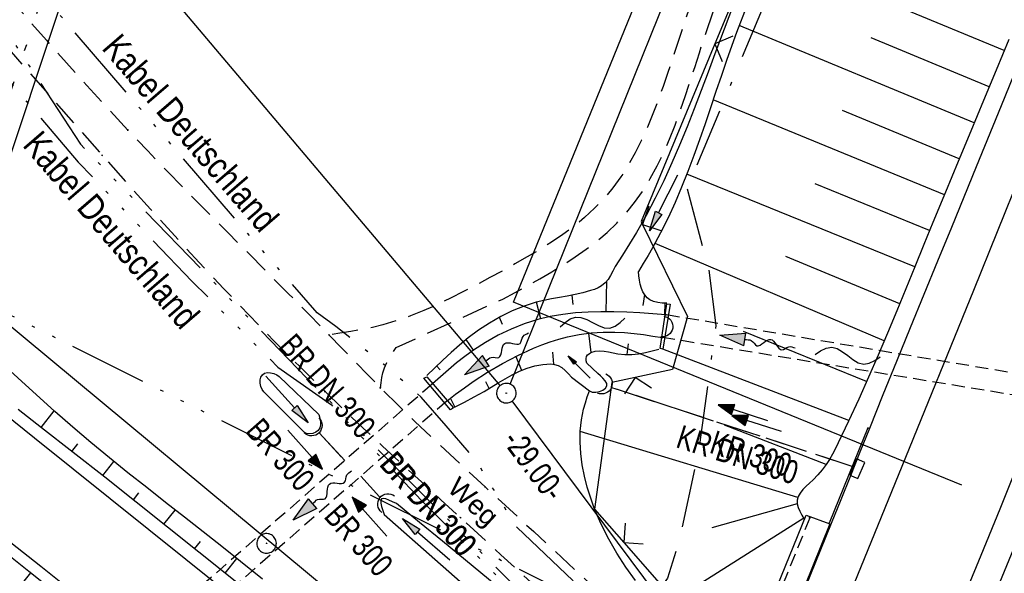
# Model space of a CAD drawing. Extents: x 510409 to 510963, y 461447 to 462240.
# Tile 16 of 25: x 510683 to 510758, y 461951 to 461993. Entities that reach past the tile are written whole.
import ezdxf
from ezdxf.enums import TextEntityAlignment as Align

# ---------------------------------------------------------------- set-up
doc = ezdxf.new("R2010")
doc.units = 0
doc.header["$LTSCALE"] = 10
doc.header["$MEASUREMENT"] = 0
for name, pattern in [('ACAD_ISO14W100', [25.5, 12, -3, 0.5, -3, 0.5, -3, 0.5, -3]), ('ACAD_ISO16W100', [73, 15, -6.5, 15, -6.5, 15, -7, 1, -7]), ('ACHSE', [5.5, 4, -0.5, 0.5, -0.5]), ('AUSGEZOGEN', [0]), ('LT00', [0]), ('LT08', [0.42, 0.2, -0.1, 0.02, -0.1]), ('LT11', [0.3, 0.2, -0.1]), ('LT12', [0.4, 0.3, -0.1]), ('LT17', [0.15, 0.1, -0.05]), ('STRICHLINIE2', [0.375, 0.25, -0.125])]:
    doc.linetypes.add(name, pattern=pattern)
doc.layers.get('0').update_dxf_attribs({"linetype": 'LT00'})
for name, color, linetype in [('--EK_FBR', 1, 'LT00'), ('--EK_Halt-Pfeil', 4, 'LT00'), ('--EK_Haltung', 7, 'STRICHLINIE2'), ('--EK_Haltung-Text', 140, 'LT00'), ('--EL_DFK_AB_L', 21, 'LT00'), ('--EL_DFK_AB_P', 7, 'LT00'), ('--EL_Halt-Pfeil', 4, 'LT00'), ('--EL_Haltung', 182, 'STRICHLINIE2'), ('--EL_Haltung-Text', 182, 'LT00'), ('--FLIEßRICHTPFEIL', 180, 'Continuous'), ('--WASSER_NUTZUNG', 180, 'Continuous'), ('-AX-093', 35, 'ACHSE'), ('-GRA-20W', 20, 'LT00'), ('ABSTAND', 8, 'LT00'), ('BAB-KABEL', 220, 'ACAD_ISO16W100'), ('DFK_AB_L', 21, 'LT00'), ('DFK_AB_P', 7, 'LT00'), ('DFK_KATASTER', 250, 'LT00'), ('DL', 182, 'LT12'), ('DL_PFEIL', 201, 'LT00'), ('DL_TEXT', 182, 'LT00'), ('FELDWEG_TEXT', 1, 'Continuous'), ('GEMEINDEGRENZE', 3, 'LT08'), ('KABEL_DEUTSCHLAND', 210, 'ACAD_ISO14W100'), ('KABEL_DEUTSCHLAND_TEXT', 210, 'LT00'), ('PFEIL', 140, 'AUSGEZOGEN'), ('TELEKOM', 210, 'ACAD_ISO14W100'), ('V107_AFBR_BAB', 250, 'LT00'), ('V107_BOESCH', 250, 'LT00'), ('V107_BOSCHUNG', 250, 'LT00'), ('V107_BR_KAPPE', 30, 'LT00'), ('V107_BR_WID', 30, 'LT17'), ('V107_ERDWEG', 250, 'LT11'), ('V107_FELDWEG', 250, 'LT11'), ('V107_GRABEN', 250, 'LT00'), ('V107_H_BORD', 8, 'LT00'), ('V107_KA_PRUF', 182, 'LT00'), ('V107_LD_MARK', 250, 'LT00'), ('V107_SINKK', 182, 'LT00'), ('V107_UK_DURCH', 182, 'LT00'), ('V107_ZAUN', 40, 'LT00')]:
    doc.layers.add(name, color=color, linetype=linetype)
doc.styles.add('Beschrift', font='ARIAL.TTF')
doc.styles.add('Haltungsbeschriftung', font='ARIAL.TTF', dxfattribs={"width": 0.75})
doc.styles.get("Standard").update_dxf_attribs({"font": 'ARIAL.TTF'})
doc.styles.add('Versorgungsltg', font='ARIAL.TTF', dxfattribs={"width": 0.8, "height": 2})

# ---------------------------------------------------------------- blocks, each defined once
blk = doc.blocks.new('SYMB0003')
at = {"color": 0, "linetype": 'ByBlock'}
for p, q in [((-0.015712, 0), (0.010166, 0.012015)), ((0, -0.021257), (-0.015712, 0)), ((0.010166, 0.012015), (0, -0.021257))]:
    blk.add_line(p, q, dxfattribs=at)
for points in [[(-0.031395, 0.499013), (-0.093691, 0.491144), (-0.154509, 0.475528), (-0.21289, 0.452414), (-0.267913, 0.422164), (-0.318712, 0.385257), (-0.364484, 0.342274), (-0.404509, 0.293893), (-0.438154, 0.240877), (-0.464888, 0.184062), (-0.484292, 0.124345), (-0.496058, 0.062667), (-0.5, 0)], [(-0.5, 0), (-0.496058, -0.062667), (-0.484292, -0.124345), (-0.464888, -0.184062), (-0.438154, -0.240877), (-0.404509, -0.293893), (-0.364485, -0.342274), (-0.318712, -0.385257), (-0.267914, -0.422164), (-0.21289, -0.452414), (-0.154509, -0.475529), (-0.093691, -0.491144), (-0.031395, -0.499014), (0.031395, -0.499014)], [(0.5, 0), (0.496057, 0.062667), (0.484292, 0.124345), (0.464888, 0.184062), (0.438153, 0.240877), (0.404509, 0.293893), (0.364484, 0.342274), (0.318712, 0.385257), (0.267913, 0.422164), (0.21289, 0.452414), (0.154509, 0.475528), (0.093691, 0.491144), (0.031395, 0.499013), (-0.031395, 0.499013)], [(0.031395, -0.499014), (0.093691, -0.491144), (0.154509, -0.475529), (0.21289, -0.452414), (0.267914, -0.422164), (0.318712, -0.385257), (0.364485, -0.342274), (0.404509, -0.293893), (0.438154, -0.240877), (0.464889, -0.184062), (0.484292, -0.124345), (0.496058, -0.062667), (0.5, 0)]]:
    blk.add_lwpolyline(points, dxfattribs=at)
blk = doc.blocks.new('Pfreil3')
at = {"layer": 'PFEIL'}
blk.add_hatch(color=256, dxfattribs=at).paths.add_polyline_path([(-1.549, 0.273), (-1.549, -0.273), (0, 0)])
for p, q in [((-1.549, 0), (-4.831, 0)), ((-1.549, -0.273), (-1.549, 0.273)), ((-1.549, 0.273), (0, 0)), ((0, 0), (-1.549, -0.273))]:
    blk.add_line(p, q, dxfattribs=at)
blk = doc.blocks.new('FLIEßRICHTPFEIL')
at = {"layer": '--FLIEßRICHTPFEIL'}
blk.add_hatch(color=256, dxfattribs=at).paths.add_polyline_path([(-1.95, 0.4875), (-1.95, -0.4875), (0, 0)])
for p, q in [((-1.95, 0.4875), (-1.95, -0.4875)), ((-1.95, 0.4875), (0, 0)), ((0, 0), (-1.95, -0.4875))]:
    blk.add_line(p, q, dxfattribs=at)
at = {"layer": '--FLIEßRICHTPFEIL', "start_tangent": (-1, 0), "end_tangent": (-1, 0)}
blk.add_spline([(-1.95, 0), (-2.4375, 0), (-2.925, 0.325), (-3.4125, 0), (-3.9, -0.325), (-4.3875, 0), (-4.875, 0.325), (-5.3625, 0), (-5.85, 0)], degree=3, dxfattribs=at)
blk = doc.blocks.new('SYMB0011')
at = {"color": 0, "linetype": 'ByBlock'}
for p, q in [((0.5, 0), (-0.5, 0)), ((0, 0.5), (0, -0.5))]:
    blk.add_line(p, q, dxfattribs=at)
blk = doc.blocks.new('SYMB0024')
at = {"color": 0, "linetype": 'ByBlock'}
for p, q in [((-0.5, 0.5), (0, 0)), ((0, 0), (0.5, 0.5))]:
    blk.add_line(p, q, dxfattribs=at)
blk = doc.blocks.new('SYMB7251')
at = {"color": 0, "linetype": 'ByBlock'}
for points in [[(-0.25, 0), (-0.208333, 0.028889), (-0.166667, 0.051111), (-0.125, 0.06), (-0.083333, 0.051111), (-0.041667, 0.028889), (0, 0)], [(0, 0), (0.041667, -0.028889), (0.083333, -0.051111), (0.125, -0.06), (0.166667, -0.051111), (0.208333, -0.028889), (0.25, 0)]]:
    blk.add_lwpolyline(points, dxfattribs=at)
blk = doc.blocks.new('SYMB1107')
at = {"color": 0, "linetype": 'ByBlock'}
for points in [[(-0.2, 0), (-0.196157, 0.039018), (-0.184776, 0.076537), (-0.166294, 0.111114), (-0.141421, 0.141421), (-0.111114, 0.166294), (-0.076537, 0.184776), (-0.039018, 0.196157), (0, 0.2)], [(0, 0.2), (0.039018, 0.196157), (0.076537, 0.184776), (0.111114, 0.166294), (0.141421, 0.141421), (0.166294, 0.111114), (0.184776, 0.076537), (0.196157, 0.039018), (0.2, 0)]]:
    blk.add_lwpolyline(points, dxfattribs=at)
blk = doc.blocks.new('SYMB0652')
at = {"color": 0, "linetype": 'ByBlock'}
blk.add_lwpolyline([(-0.15, -0.075), (0.15, -0.075), (0.15, 0.075), (-0.15, 0.075), (-0.15, -0.075)], dxfattribs=at)
blk = doc.blocks.new('SYMB0070')
at = {"color": 0, "linetype": 'ByBlock'}
for p, q in [((-0.5, 0), (0.2, 0)), ((0.5, 0), (0.2, 0.1)), ((0.2, 0.1), (0.2, 0)), ((0.468, 0), (0.21, 0.086)), ((0.21, 0.086), (0.21, -0.086)), ((0.21, -0.086), (0.468, 0)), ((0.22, -0.072), (0.437, 0)), ((0.23, -0.058), (0.405, 0)), ((0.24, -0.045), (0.374, 0)), ((0.342, 0), (0.25, 0.031)), ((0.25, 0.031), (0.25, -0.031)), ((0.25, -0.031), (0.342, 0)), ((0.26, -0.017), (0.31, 0)), ((0.27, -0.003), (0.279, 0))]:
    blk.add_line(p, q, dxfattribs=at)
for points in [[(0.2, 0), (0.2, -0.1), (0.5, 0)], [(0.437, 0), (0.22, 0.072), (0.22, -0.072)], [(0.405, 0), (0.23, 0.058), (0.23, -0.058)], [(0.374, 0), (0.24, 0.045), (0.24, -0.045)], [(0.31, 0), (0.26, 0.017), (0.26, -0.017)], [(0.279, 0), (0.27, 0.003), (0.27, -0.003)]]:
    blk.add_lwpolyline(points, dxfattribs=at)

msp = doc.modelspace()

# ---------------------------------------------------------------- linework, layer by layer
at = {"layer": '--EK_FBR'}
for points in [[(510730.523, 461924.154), (510715.177, 461936.196), (510698.655, 461949.479), (510684.111, 461961.155), (510667.975, 461974.164), (510651.64, 461986.351), (510648.227, 461988.878), (510641.277, 461993.834), (510627.993, 462003.038), (510608.065, 462016.121), (510604.766, 462018.157)], [(510760.054, 461991.283), (510758.161, 461986.616), (510756.262, 461981.952), (510754.356, 461977.291), (510753.304, 461974.727), (510752.251, 461972.163), (510751.2, 461969.599), (510750.152, 461967.033), (510749.109, 461964.465), (510748.074, 461961.894), (510747.346, 461960.071), (510746.618, 461958.247), (510745.889, 461956.424), (510745.154, 461954.603), (510740.283, 461942.611)], [(510759.506, 461959.272), (510758.059, 461955.716), (510756.606, 461952.162), (510752.351, 461941.791), (510749.684, 461935.374), (510742.846, 461918.766), (510736.919, 461904.341)], [(510682.304, 461953.141), (510684.606, 461951.326), (510686.904, 461949.506)]]:
    msp.add_lwpolyline(points, dxfattribs=at)
at = {"layer": '--EK_Haltung'}
for p, q in [((510746.829, 461958.961), (510728.352, 461965.011)), ((510705.913, 461961.563), (510707.878, 461959.432)), ((510710.54, 461956.647), (510709.118, 461958.244))]:
    msp.add_line(p, q, dxfattribs=at)
at = {"layer": '--EL_DFK_AB_L'}
for p, q in [((510720.541, 461965.295), (510755.3, 462051.514)), ((510737.152, 461941.951), (510720.709, 461963.998))]:
    msp.add_line(p, q, dxfattribs=at)
at = {"layer": '--EL_Haltung'}
for p, q in [((510746.829, 461958.961), (510728.352, 461965.011)), ((510705.913, 461961.563), (510707.878, 461959.432)), ((510710.54, 461956.647), (510709.118, 461958.244))]:
    msp.add_line(p, q, dxfattribs=at)
at = {"layer": '-AX-093', "ltscale": 0.2}
msp.add_lwpolyline([(510846.813, 462177.025), (510838.94, 462156.029), (510829.988, 462132.382), (510820.96, 462108.763), (510811.858, 462085.172), (510802.681, 462061.611), (510793.43, 462038.078), (510784.104, 462014.575), (510774.704, 461991.102), (510765.23, 461967.658), (510755.682, 461944.245), (510746.059, 461920.862), (510736.363, 461897.509), (510726.593, 461874.188), (510716.749, 461850.897), (510706.831, 461827.637), (510696.84, 461804.41), (510686.776, 461781.213)], dxfattribs=at)
at = {"layer": '-GRA-20W', "flags": 128}
msp.add_lwpolyline([(510755.168, 461957.55), (510720.798, 461971.569), (510733.678, 462003.146), (510702.864, 462015.715)], dxfattribs=at)
at = {"layer": 'BAB-KABEL', "ltscale": 0.03, "flags": 128}
msp.add_lwpolyline([(510815.215, 462190.525), (510811.585, 462179.556), (510799.992, 462145.42), (510792.305, 462123.573), (510788.404, 462113.383), (510775.422, 462080.221), (510767.987, 462063.066), (510763.578, 462052.246), (510748.965, 462015.852), (510734.114, 461980.271), (510735.75, 461974.121), (510736.302, 461969.774), (510735.011, 461960.353), (510733.535, 461953.446), (510732.614, 461950.408), (510729.471, 461946.141), (510717.022, 461929.173), (510709.918, 461919.39), (510706.508, 461914.602), (510702.816, 461908.041), (510700.421, 461898.741), (510695.621, 461884.425), (510690.807, 461869.926), (510686.883, 461857.981), (510685.038, 461853.834), (510680.249, 461842.122), (510675.807, 461831.335), (510671.309, 461820.471), (510665.825, 461807.092), (510656.08, 461788.005), (510650.656, 461774.891), (510648.64, 461770.111), (510642.063, 461754.064), (510636.123, 461740.444), (510627.53, 461719.319), (510619.094, 461699.236), (510611.541, 461681.689), (510608.236, 461670.018), (510604.017, 461655.461), (510601.705, 461651.004), (510594.841, 461637.686), (510586.411, 461620.579), (510581.531, 461610.56), (510577.231, 461600.386), (510569.709, 461582.702), (510561.197, 461562.126), (510551.358, 461540.285), (510542.348, 461520.114), (510535.466, 461505.336)], dxfattribs=at)
at = {"layer": 'DFK_AB_L'}
for p, q in [((510720.541, 461965.295), (510755.3, 462051.514)), ((510737.152, 461941.951), (510720.709, 461963.998))]:
    msp.add_line(p, q, dxfattribs=at)
at = {"layer": 'DFK_KATASTER'}
for p, q in [((510688.404, 462001.348), (510679.077, 461973.311)), ((510719.777, 461965.173), (510689.124, 462001.486)), ((510679.417, 461972.12), (510779.293, 461889.13))]:
    msp.add_line(p, q, dxfattribs=at)
at = {"layer": 'DL'}
for p, q in [((510746.829, 461958.961), (510728.352, 461965.011)), ((510705.913, 461961.563), (510707.878, 461959.432)), ((510710.54, 461956.647), (510709.118, 461958.244))]:
    msp.add_line(p, q, dxfattribs=at)
at = {"layer": 'GEMEINDEGRENZE', "ltscale": 2.5, "flags": 128}
msp.add_lwpolyline([(510945.493, 462085.165), (510892.447, 462077.178), (510863.759, 462074.033), (510849.734, 462074.602), (510849.282, 462073.45), (510818.76, 462072.221), (510751.232, 462073.999), (510714.505, 462075.572), (510708.759, 462062.666), (510699.361, 462039.386), (510687.216, 462002.531), (510677.736, 461974.032), (510652.62, 461972.427), (510599.246, 462005.236)], dxfattribs=at)
at = {"layer": 'KABEL_DEUTSCHLAND', "ltscale": 0.05, "flags": 128}
for points in [[(510676.315, 461995.374), (510687.464, 461982.306), (510696.183, 461973.165), (510702.757, 461966.596), (510706.863, 461963.69), (510713.795, 461956.335), (510723.586, 461946.552), (510730.446, 461940.126), (510764.07, 461912.803), (510797.719, 461891.46), (510845.706, 461861.348)], [(510849.802, 461861.932), (510820.541, 461880.059), (510794.5, 461896.722), (510769.338, 461912.509), (510739.2, 461937.067), (510721.059, 461954.317), (510717.9, 461959.494), (510715.645, 461962.099), (510713.741, 461964.283), (510710.852, 461966.817), (510707.187, 461969.705), (510705.777, 461970.761), (510701.127, 461976.042), (510684.696, 461995.161)]]:
    msp.add_lwpolyline(points, dxfattribs=at)
at = {"layer": 'TELEKOM', "ltscale": 0.05, "flags": 128}
for points in [[(510610.187, 462030.845), (510614.293, 462025.454), (510624.293, 462011.244), (510638.134, 461992.631), (510858.845, 461882.36)], [(510643.324, 461996.949), (510659.232, 461997.468), (510668.07, 462004.429), (510677.115, 461999.754), (510687.632, 461983.674), (510705.739, 461964.957), (510720.516, 461950.191), (510737.288, 461933.545), (510764.157, 461912.278), (510794.753, 461892.34), (510819.494, 461876.656), (510844.371, 461860.815), (510848.633, 461858.459)], [(510705.739, 461964.957), (510705.74, 461964.956)]]:
    msp.add_lwpolyline(points, dxfattribs=at)
at = {"layer": 'V107_AFBR_BAB'}
for points in [[(510730.523, 461924.154), (510715.177, 461936.196), (510698.655, 461949.479), (510684.111, 461961.155), (510667.975, 461974.164), (510651.64, 461986.351), (510648.227, 461988.878), (510641.277, 461993.834), (510627.993, 462003.038), (510608.065, 462016.121), (510604.766, 462018.157)], [(510760.054, 461991.283), (510758.161, 461986.616), (510756.262, 461981.952), (510754.356, 461977.291), (510753.304, 461974.727), (510752.251, 461972.163), (510751.2, 461969.599), (510750.152, 461967.033), (510749.109, 461964.465), (510748.074, 461961.894), (510747.346, 461960.071), (510746.618, 461958.247), (510745.889, 461956.424), (510745.154, 461954.603), (510740.283, 461942.611)], [(510759.506, 461959.272), (510758.059, 461955.716), (510756.606, 461952.162), (510752.351, 461941.791), (510749.684, 461935.374), (510742.846, 461918.766), (510736.919, 461904.341)], [(510682.304, 461953.141), (510684.606, 461951.326), (510686.904, 461949.506)]]:
    msp.add_lwpolyline(points, dxfattribs=at)
at = {"layer": 'V107_BOESCH'}
for points in [[(510758.757, 461991.7), (510757.787, 461989.359), (510756.814, 461987.02), (510755.84, 461984.684), (510754.869, 461982.348), (510753.902, 461980.014), (510752.942, 461977.679), (510752.25, 461975.983), (510751.559, 461974.287), (510750.867, 461972.592), (510750.169, 461970.897), (510749.462, 461969.205), (510748.744, 461967.514), (510748.01, 461965.826), (510747.257, 461964.141), (510746.481, 461962.459), (510745.68, 461960.781), (510745.467, 461960.349), (510745.247, 461959.924), (510745.014, 461959.511), (510744.763, 461959.116), (510744.465, 461958.715), (510744.131, 461958.332), (510743.756, 461957.954), (510743.491, 461957.708), (510743.225, 461957.458), (510742.977, 461957.202), (510742.766, 461956.938), (510742.614, 461956.665), (510742.538, 461956.381), (510742.547, 461956.11), (510742.621, 461955.831), (510742.744, 461955.544), (510742.898, 461955.254), (510743.089, 461954.927)], [(510728.589, 461974.299), (510728.423, 461973.956), (510728.246, 461973.625), (510728.05, 461973.317), (510727.824, 461973.044), (510727.558, 461972.818), (510727.297, 461972.669), (510727.012, 461972.552), (510726.715, 461972.455), (510726.119, 461972.293), (510725.521, 461972.159), (510724.923, 461972.043), (510724.327, 461971.935), (510723.732, 461971.825), (510723.142, 461971.704), (510722.557, 461971.561), (510721.625, 461971.266), (510720.714, 461970.898), (510719.827, 461970.462), (510718.966, 461969.967), (510718.136, 461969.421), (510717.338, 461968.831), (510716.669, 461968.285), (510716.021, 461967.718), (510715.391, 461967.134), (510714.772, 461966.539), (510714.158, 461965.939)], [(510732.546, 461971.492), (510732.199, 461971.506), (510731.862, 461971.541), (510731.545, 461971.616), (510731.259, 461971.75), (510731.053, 461971.917), (510730.876, 461972.125), (510730.729, 461972.363), (510730.613, 461972.618), (510730.514, 461972.94), (510730.451, 461973.266), (510730.414, 461973.596), (510730.388, 461973.927)], [(510732.487, 461970.608), (510731.487, 461970.681), (510730.488, 461970.746), (510729.491, 461970.798), (510728.498, 461970.831), (510727.509, 461970.836), (510726.526, 461970.809), (510725.551, 461970.742), (510724.583, 461970.629), (510723.625, 461970.462), (510722.678, 461970.236), (510721.638, 461969.909), (510720.619, 461969.505), (510719.626, 461969.031), (510718.666, 461968.492), (510717.745, 461967.893), (510717.085, 461967.413), (510716.445, 461966.909), (510715.82, 461966.387), (510715.205, 461965.853), (510714.595, 461965.313)], [(510715.714, 461964.006), (510716.375, 461964.51), (510717.042, 461965.008), (510717.718, 461965.491), (510718.822, 461966.215), (510719.963, 461966.883), (510721.137, 461967.492), (510722.341, 461968.039), (510722.98, 461968.297), (510723.628, 461968.534), (510724.284, 461968.743), (510724.949, 461968.92), (510725.845, 461969.101), (510726.753, 461969.22), (510727.667, 461969.278), (510728.581, 461969.279), (510729.313, 461969.24), (510730.042, 461969.172), (510730.77, 461969.082), (510731.496, 461968.978), (510732.222, 461968.867)], [(510701.572, 461950.333), (510699.9, 461951.691), (510698.469, 461952.832), (510697.031, 461953.966), (510695.589, 461955.094), (510694.146, 461956.222), (510692.706, 461957.352), (510691.272, 461958.491), (510689.848, 461959.64), (510688.437, 461960.804), (510687.042, 461961.987), (510685.666, 461963.193), (510679.977, 461968.343)], [(510726.422, 461966.895), (510726.386, 461967.076), (510726.374, 461967.25), (510726.408, 461967.407), (510726.485, 461967.523), (510726.598, 461967.622), (510726.728, 461967.702), (510727.057, 461967.82), (510727.396, 461967.854), (510727.745, 461967.825), (510728.098, 461967.759), (510728.454, 461967.678), (510728.81, 461967.606), (510729.344, 461967.552), (510729.873, 461967.559), (510730.396, 461967.617), (510730.916, 461967.712), (510731.433, 461967.832), (510731.949, 461967.964)], [(510716.283, 461963.526), (510717.046, 461963.914), (510717.805, 461964.313), (510718.556, 461964.733), (510719.093, 461965.052), (510719.628, 461965.377), (510720.167, 461965.696), (510720.713, 461965.997), (510721.271, 461966.27), (510721.846, 461966.502), (510722.443, 461966.683), (510723.066, 461966.801), (510723.369, 461966.831), (510723.669, 461966.834), (510723.96, 461966.8), (510724.232, 461966.72), (510724.517, 461966.56), (510724.775, 461966.343), (510725.015, 461966.087), (510725.245, 461965.813)], [(510730.15, 461950.245), (510729.419, 461951.268), (510728.735, 461952.322), (510728.104, 461953.412), (510727.533, 461954.542), (510727.027, 461955.715), (510726.723, 461956.539), (510726.459, 461957.381), (510726.239, 461958.235), (510726.069, 461959.098), (510725.956, 461959.965), (510725.904, 461960.83), (510725.921, 461961.69), (510726.011, 461962.541), (510726.18, 461963.376), (510726.313, 461963.844), (510726.464, 461964.307), (510726.624, 461964.769)], [(510731.048, 461925.413), (510730.285, 461925.948), (510728.629, 461927.131), (510726.987, 461928.334), (510725.359, 461929.556), (510723.742, 461930.792), (510722.135, 461932.042), (510720.535, 461933.301), (510718.941, 461934.568), (510717.35, 461935.84), (510715.762, 461937.115), (510711.593, 461940.461), (510707.425, 461943.806), (510703.257, 461947.15), (510699.088, 461950.493), (510696.692, 461952.412), (510694.294, 461954.33), (510691.893, 461956.243), (510689.487, 461958.151), (510687.075, 461960.052), (510684.656, 461961.943), (510682.855, 461963.341)], [(510685.171, 461949.713), (510683.666, 461950.936), (510682.154, 461952.151)]]:
    msp.add_lwpolyline(points, dxfattribs=at)
at = {"layer": 'V107_BOSCHUNG'}
for p, q in [((510758.412, 461990.867), (510740.286, 461998.37)), ((510756.103, 461985.315), (510738.108, 461992.792)), ((510757.257, 461988.084), (510748.218, 461991.84)), ((510753.818, 461979.811), (510736.109, 461987.082)), ((510754.956, 461982.557), (510746.021, 461986.255)), ((510751.557, 461974.282), (510734.091, 461981.397)), ((510752.689, 461977.06), (510743.909, 461980.637)), ((510749.207, 461968.601), (510731.65, 461976.076)), ((510750.4, 461971.456), (510741.675, 461975.068)), ((510727.908, 461970.838), (510727.949, 461973.185)), ((510730.846, 461972.17), (510730.728, 461971.322)), ((510722.902, 461970.295), (510722.569, 461971.564)), ((510725.368, 461971.404), (510725.294, 461972.111)), ((510732.412, 461971.496), (510732.378, 461970.625)), ((510719.978, 461969.868), (510719.729, 461970.408)), ((510726.562, 461969.2), (510726.743, 461967.709)), ((510747.863, 461965.493), (510738.433, 461969.332)), ((510717.74, 461967.89), (510717.192, 461968.715)), ((510729.587, 461968.379), (510729.503, 461967.548)), ((510723.902, 461966.81), (510723.817, 461967.749)), ((510746.503, 461962.505), (510732.24, 461967.959)), ((510721.435, 461966.341), (510720.994, 461967.422)), ((510715.185, 461966.375), (510714.921, 461966.684)), ((510718.932, 461964.955), (510718.679, 461965.459)), ((510716.312, 461963.54), (510715.975, 461964.206)), ((510684.614, 461961.976), (510685.608, 461963.245)), ((510742.593, 461956.609), (510725.919, 461961.659)), ((510744.763, 461959.116), (510736.982, 461962.132)), ((510686.977, 461960.129), (510687.427, 461960.702)), ((510689.334, 461958.272), (510690.189, 461959.363)), ((510691.685, 461956.409), (510692.109, 461956.949)), ((510694.028, 461954.542), (510694.896, 461955.635)), ((510742.549, 461956.104), (510735.999, 461954.275)), ((510743.042, 461955.006), (510731.972, 461948.001)), ((510696.368, 461952.672), (510696.815, 461953.228)), ((510698.706, 461950.799), (510699.617, 461951.918)), ((510683.797, 461950.83), (510683.183, 461950.065))]:
    msp.add_line(p, q, dxfattribs=at)
at = {"layer": 'V107_BR_KAPPE'}
for points in [[(510732.562, 461971.457), (510732.824, 461971.416), (510732.24, 461967.959), (510732.035, 461968.027), (510732.562, 461971.457)], [(510713.939, 461965.74), (510714.162, 461965.852), (510716.212, 461963.47), (510715.987, 461963.327), (510713.939, 461965.74)], [(510743.222, 461955.255), (510745.049, 461954.585), (510739.928, 461941.912), (510732.512, 461923.867), (510727.264, 461911.211), (510723.274, 461901.694), (510721.459, 461902.44), (510725.495, 461912.016), (510730.751, 461924.688), (510738.123, 461942.661), (510743.222, 461955.255)]]:
    msp.add_lwpolyline(points, dxfattribs=at)
at = {"layer": 'V107_BR_WID'}
for p, q in [((510798.603, 461959.492), (510732.487, 461970.608)), ((510798.309, 461958.024), (510732.222, 461968.867)), ((510714.595, 461965.313), (510689.06, 461942.953)), ((510715.714, 461964.006), (510690.16, 461941.686))]:
    msp.add_line(p, q, dxfattribs=at)
msp.add_lwpolyline([(510743.512, 461955.033), (510738.334, 461942.244), (510762.87, 461922.307), (510768.141, 461935.304)], dxfattribs=at)
at = {"layer": 'V107_ERDWEG', "flags": 128}
for points in [[(510806.474, 462176.502), (510805.064, 462172.295), (510803.654, 462168.087), (510802.241, 462163.881), (510800.825, 462159.674), (510799.521, 462155.815), (510798.212, 462151.959), (510796.897, 462148.103), (510795.573, 462144.251), (510794.24, 462140.401), (510793.224, 462137.49), (510792.198, 462134.581), (510791.162, 462131.676), (510790.113, 462128.776), (510789.048, 462125.881), (510787.964, 462122.995), (510786.861, 462120.116), (510785.734, 462117.245), (510784.583, 462114.386), (510783.578, 462111.949), (510782.555, 462109.519), (510781.518, 462107.096), (510780.469, 462104.677), (510779.41, 462102.262), (510778.344, 462099.851), (510777.274, 462097.441), (510776.203, 462095.031), (510775.133, 462092.622), (510774.066, 462090.212), (510773.006, 462087.799), (510771.955, 462085.382), (510770.599, 462082.219), (510769.261, 462079.049), (510767.938, 462075.872), (510766.628, 462072.69), (510765.33, 462069.501), (510764.041, 462066.309), (510762.758, 462063.112), (510761.481, 462059.911), (510760.205, 462056.707), (510758.93, 462053.501), (510757.689, 462050.383), (510756.444, 462047.264), (510755.194, 462044.148), (510753.938, 462041.036), (510752.674, 462037.928), (510751.401, 462034.829), (510750.117, 462031.739), (510748.821, 462028.661), (510747.51, 462025.595), (510746.184, 462022.546), (510745.252, 462020.432), (510744.314, 462018.323), (510743.374, 462016.216), (510742.434, 462014.11), (510741.498, 462012.001), (510740.567, 462009.885), (510739.647, 462007.76), (510738.737, 462005.624), (510737.843, 462003.472), (510736.967, 462001.304), (510736.111, 461999.115), (510735.278, 461996.903), (510734.472, 461994.665), (510733.696, 461992.397), (510733.342, 461991.325), (510732.99, 461990.25), (510732.634, 461989.177), (510732.27, 461988.111), (510731.892, 461987.055), (510731.495, 461986.013), (510731.074, 461984.992), (510730.623, 461983.993), (510730.137, 461983.024), (510729.611, 461982.086), (510729.04, 461981.185), (510728.419, 461980.325), (510727.742, 461979.511), (510727.026, 461978.766), (510726.258, 461978.063), (510725.445, 461977.399), (510724.593, 461976.769), (510723.708, 461976.169), (510722.795, 461975.594), (510721.862, 461975.039), (510720.915, 461974.502), (510719.959, 461973.976), (510719, 461973.458), (510717.994, 461972.917), (510716.988, 461972.388), (510715.981, 461971.876), (510714.969, 461971.39), (510713.948, 461970.934), (510712.916, 461970.52), (510711.869, 461970.151), (510710.805, 461969.837), (510709.994, 461969.639), (510709.173, 461969.469), (510708.346, 461969.32), (510707.514, 461969.184), (510706.679, 461969.055)], [(510710.619, 461965.01), (510710.668, 461965.4), (510710.727, 461965.786), (510710.806, 461966.163), (510710.917, 461966.53), (510711.092, 461966.938), (510711.308, 461967.329), (510711.552, 461967.71), (510711.81, 461968.086), (510719.984, 461971.81), (510720.938, 461972.325), (510721.887, 461972.843), (510722.826, 461973.37), (510723.751, 461973.908), (510724.656, 461974.463), (510725.536, 461975.038), (510726.388, 461975.637), (510727.205, 461976.266), (510727.983, 461976.926), (510728.717, 461977.623), (510729.402, 461978.359), (510730.087, 461979.209), (510730.715, 461980.106), (510731.29, 461981.047), (510731.819, 461982.025), (510732.307, 461983.038), (510732.76, 461984.08), (510733.183, 461985.145), (510733.582, 461986.231), (510733.963, 461987.332), (510734.331, 461988.442), (510734.691, 461989.56), (510735.05, 461990.677), (510735.412, 461991.791), (510736.13, 461993.9), (510736.879, 461995.98), (510737.656, 461998.036), (510738.459, 462000.068), (510739.283, 462002.081), (510740.126, 462004.076), (510740.985, 462006.057), (510741.856, 462008.026), (510742.736, 462009.986), (510743.623, 462011.938), (510744.512, 462013.889), (510745.401, 462015.837), (510746.286, 462017.787), (510747.164, 462019.742), (510748.033, 462021.704), (510749.135, 462024.248), (510750.218, 462026.807), (510751.285, 462029.378), (510752.337, 462031.961), (510753.378, 462034.552), (510754.41, 462037.15), (510755.436, 462039.753), (510756.459, 462042.359), (510757.48, 462044.968), (510758.504, 462047.575), (510759.531, 462050.182), (510760.565, 462052.783), (510761.992, 462056.326), (510763.434, 462059.859), (510764.892, 462063.384), (510766.363, 462066.901), (510767.846, 462070.411), (510769.339, 462073.916), (510770.842, 462077.417), (510772.353, 462080.915), (510773.87, 462084.411), (510775.021, 462087.055), (510776.173, 462089.699), (510777.323, 462092.345), (510778.468, 462094.992), (510779.607, 462097.642), (510780.737, 462100.296), (510781.855, 462102.955), (510782.96, 462105.62), (510784.049, 462108.29), (510785.118, 462110.968), (510786.168, 462113.654), (510786.995, 462115.822), (510787.811, 462117.993), (510788.618, 462120.169), (510789.418, 462122.347), (510790.215, 462124.526), (510791.012, 462126.705), (510791.812, 462128.883), (510792.617, 462131.059), (510793.432, 462133.232), (510794.257, 462135.4), (510795.098, 462137.563), (510795.956, 462139.719), (510796.369, 462140.741), (510796.784, 462141.762), (510797.194, 462142.785), (510797.596, 462143.811), (510798.214, 462145.461), (510798.806, 462147.119), (510799.375, 462148.786), (510799.926, 462150.46), (510800.465, 462152.138), (510800.996, 462153.819), (510801.524, 462155.502), (510802.054, 462157.184), (510802.591, 462158.863), (510803.3, 462161.025), (510804.027, 462163.183), (510804.767, 462165.335), (510805.52, 462167.483), (510806.283, 462169.627), (510807.053, 462171.769), (510807.828, 462173.909), (510808.606, 462176.048)]]:
    msp.add_lwpolyline(points, dxfattribs=at)
at = {"layer": 'V107_FELDWEG', "flags": 128}
for points in [[(510642.526, 462040.39), (510644.246, 462038.258), (510645.968, 462036.129), (510647.694, 462034.003), (510649.427, 462031.884), (510651.169, 462029.772), (510652.922, 462027.67), (510654.689, 462025.58), (510656.471, 462023.503), (510658.271, 462021.442), (510659.847, 462019.667), (510661.437, 462017.904), (510663.036, 462016.148), (510664.641, 462014.399), (510666.252, 462012.653), (510667.863, 462010.909), (510669.474, 462009.163), (510671.081, 462007.414), (510672.681, 462005.659), (510674.272, 462003.896), (510675.821, 462002.158), (510677.361, 462000.413), (510678.894, 461998.662), (510680.425, 461996.908), (510681.954, 461995.154), (510683.486, 461993.402), (510685.023, 461991.654), (510686.566, 461989.914), (510688.12, 461988.183), (510689.687, 461986.464), (510691.27, 461984.759), (510692.782, 461983.162), (510694.307, 461981.578), (510695.844, 461980.004), (510697.389, 461978.437), (510698.939, 461976.876), (510700.492, 461975.317), (510702.045, 461973.758), (510703.596, 461972.196), (510705.141, 461970.63), (510706.679, 461969.055), (510707.661, 461968.041), (510708.642, 461967.026), (510709.627, 461966.015), (510710.619, 461965.011), (510711.929, 461963.715), (510713.254, 461962.435), (510714.591, 461961.168), (510715.938, 461959.91), (510717.29, 461958.657), (510718.645, 461957.407), (510722.36, 461953.979), (510726.07, 461950.547), (510729.778, 461947.113), (510733.484, 461943.678), (510737.188, 461940.241)], [(510640.31, 462038.712), (510642.299, 462036.323), (510644.291, 462033.936), (510646.287, 462031.553), (510648.289, 462029.175), (510650.3, 462026.805), (510652.32, 462024.444), (510654.354, 462022.094), (510656.402, 462019.756), (510658.142, 462017.795), (510659.891, 462015.842), (510661.648, 462013.895), (510663.41, 462011.953), (510665.175, 462010.013), (510666.94, 462008.074), (510668.703, 462006.133), (510670.462, 462004.189), (510672.215, 462002.239), (510674.128, 462000.095), (510676.031, 461997.943), (510677.929, 461995.785), (510679.823, 461993.624), (510681.714, 461991.461), (510683.606, 461989.298), (510685.5, 461987.136), (510687.398, 461984.978), (510689.302, 461982.824), (510691.143, 461980.759), (510692.992, 461978.702), (510694.854, 461976.656), (510696.729, 461974.622), (510698.619, 461972.603), (510700.526, 461970.601), (510702.453, 461968.618), (510704.4, 461966.657), (510706.371, 461964.718), (510707.829, 461963.314), (510709.298, 461961.921), (510710.777, 461960.538), (510712.263, 461959.162), (510713.754, 461957.791), (510715.248, 461956.423), (510716.742, 461955.056), (510719.845, 461952.213), (510722.944, 461949.366), (510726.04, 461946.516), (510729.133, 461943.663), (510732.224, 461940.809), (510735.951, 461937.366)]]:
    msp.add_lwpolyline(points, dxfattribs=at)
at = {"layer": 'V107_GRABEN'}
for points in [[(510737.659, 461994.403), (510736.238, 461990.623), (510735.714, 461989.215), (510735.188, 461987.808), (510734.653, 461986.404), (510734.105, 461985.007), (510733.539, 461983.619), (510732.948, 461982.243), (510732.329, 461980.883), (510731.675, 461979.541), (510730.981, 461978.22), (510730.243, 461976.923), (510729.705, 461976.041), (510729.151, 461975.168), (510728.589, 461974.299)], [(510738.677, 461994.3), (510737.905, 461992.24), (510737.161, 461990.167), (510736.738, 461988.94), (510736.321, 461987.71), (510735.906, 461986.48), (510735.488, 461985.25), (510735.062, 461984.025), (510734.624, 461982.806), (510734.169, 461981.595), (510733.691, 461980.396), (510733.188, 461979.209), (510732.653, 461978.037), (510732.081, 461976.883), (510731.469, 461975.75), (510731.116, 461975.138), (510730.755, 461974.532), (510730.388, 461973.927)], [(510725.245, 461965.813), (510726.624, 461964.769), (510726.846, 461964.674), (510727.117, 461964.661), (510727.401, 461964.716), (510727.662, 461964.826), (510727.863, 461964.976), (510727.968, 461965.153), (510727.952, 461965.346), (510727.838, 461965.544), (510727.664, 461965.741), (510727.464, 461965.928), (510727.275, 461966.099), (510726.422, 461966.895)], [(510705.894, 461962.96), (510705.964, 461962.681), (510706.015, 461962.41), (510706.027, 461962.156), (510705.98, 461961.927), (510705.855, 461961.732), (510705.668, 461961.594), (510705.434, 461961.502), (510705.183, 461961.467), (510704.947, 461961.5), (510704.758, 461961.612), (510701.691, 461964.687), (510701.552, 461964.873), (510701.452, 461965.104), (510701.398, 461965.356), (510701.394, 461965.607), (510701.448, 461965.833), (510701.565, 461966.011), (510701.74, 461966.121), (510701.96, 461966.17), (510702.202, 461966.164), (510702.445, 461966.11), (510702.669, 461966.013), (510702.853, 461965.88), (510705.894, 461962.96)], [(510711.845, 461956.128), (510711.549, 461956.274), (510711.269, 461956.401), (510711.022, 461956.49), (510710.823, 461956.524), (510710.691, 461956.484), (510710.634, 461956.358), (510710.643, 461956.157), (510710.7, 461955.901), (510710.79, 461955.608), (510710.897, 461955.296)], [(510735.374, 461935.958), (510733.531, 461937.612), (510731.687, 461939.263), (510729.839, 461940.91), (510727.986, 461942.552), (510726.126, 461944.185), (510724.258, 461945.807), (510722.378, 461947.418), (510720.639, 461948.888), (510718.89, 461950.348), (510717.135, 461951.8), (510715.374, 461953.246), (510713.611, 461954.688), (510711.845, 461956.128)], [(510710.897, 461955.296), (510714.341, 461952.254), (510717.784, 461949.211), (510721.225, 461946.165), (510724.49, 461943.268), (510727.753, 461940.369), (510731.014, 461937.467), (510734.274, 461934.565)]]:
    msp.add_lwpolyline(points, dxfattribs=at)
at = {"layer": 'V107_H_BORD'}
msp.add_lwpolyline([(510748.074, 461961.894), (510747.962, 461961.942), (510744.993, 461954.637)], dxfattribs=at)
at = {"layer": 'V107_LD_MARK'}
msp.add_lwpolyline([(510793.413, 462066.19), (510789.037, 462055.05), (510784.645, 462043.916), (510780.236, 462032.788), (510775.812, 462021.667), (510771.374, 462010.552), (510766.921, 461999.442), (510761.491, 461985.948), (510756.04, 461972.461), (510750.569, 461958.984), (510745.075, 461945.515), (510739.56, 461932.055), (510734.021, 461918.605), (510728.46, 461905.163)], dxfattribs=at)
at = {"layer": 'V107_ZAUN'}
msp.add_line((510741.972, 462005.245), (510736.23, 461991.388), dxfattribs=at)
for points in [[(510736.23, 461991.388), (510730.579, 461977.752), (510730.684, 461977.537)], [(510730.684, 461977.537), (510734.132, 461970.474), (510732.98, 461966.412), (510730.128, 461965.792)], [(510730.128, 461965.792), (510728.354, 461965.407), (510727.026, 461955.713), (510729.262, 461953.151)], [(510729.262, 461953.151), (510737.014, 461944.27), (510737.991, 461943.839), (510738.506, 461943.606)]]:
    msp.add_lwpolyline(points, dxfattribs=at)

# ---------------------------------------------------------------- block references
at = {"layer": '--EK_Halt-Pfeil', "zscale": 4}
for p, xscale, yscale, rotation in [((510738.401, 461963.095), 4.000000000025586, 3.999999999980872, 162.2538660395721), ((510704.846, 461960.261), 3.999999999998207, 3.999999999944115, 311.3068582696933), ((510709.774, 461955.133), 3.99999999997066, 4.000000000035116, 131.3547)]:
    msp.add_blockref('SYMB0070', p, dxfattribs=dict(at, xscale=xscale, yscale=yscale, rotation=rotation))
at = {"layer": '--EL_DFK_AB_P', "xscale": 1.500000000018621, "yscale": 1.5, "zscale": 1.5, "rotation": 264.7377099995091}
msp.add_blockref('SYMB0003', (510720.26, 461964.6), dxfattribs=at)
at = {"layer": '--EL_Halt-Pfeil', "zscale": 4}
for p, xscale, yscale, rotation in [((510738.401, 461963.095), 4.000000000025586, 3.999999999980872, 162.2538660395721), ((510704.846, 461960.261), 3.999999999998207, 3.999999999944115, 311.3068582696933), ((510709.774, 461955.133), 3.99999999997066, 4.000000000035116, 131.3547)]:
    msp.add_blockref('SYMB0070', p, dxfattribs=dict(at, xscale=xscale, yscale=yscale, rotation=rotation))
at = {"layer": '--FLIEßRICHTPFEIL'}
for p, rotation in [((510717.058, 461966.004), 213.2866283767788), ((510736.613, 461969.035), 170.6095587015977), ((510703.934, 461954.869), 220.1428114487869)]:
    msp.add_blockref('FLIEßRICHTPFEIL', p, dxfattribs=dict(at, rotation=rotation))
at = {"layer": '--WASSER_NUTZUNG', "zscale": 10}
for p, xscale, yscale, rotation in [((510726.868, 461970.007), 9.99999999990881, 10.00000000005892, 7.756440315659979), ((510746.414, 461967.472), 9.999999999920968, 10.00000000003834, 357.8868953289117)]:
    msp.add_blockref('SYMB7251', p, dxfattribs=dict(at, xscale=xscale, yscale=yscale, rotation=rotation))
at = {"layer": 'DFK_AB_P', "xscale": 1.500000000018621, "yscale": 1.5, "zscale": 1.5, "rotation": 264.7377099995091}
msp.add_blockref('SYMB0003', (510720.26, 461964.6), dxfattribs=at)
at = {"layer": 'DL_PFEIL', "zscale": 4}
for p, xscale, yscale, rotation in [((510739.445, 461962.267), 4.000000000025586, 3.999999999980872, 162.2538660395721), ((510704.846, 461960.261), 3.999999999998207, 3.999999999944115, 311.3068582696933), ((510709.774, 461955.133), 3.99999999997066, 4.000000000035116, 131.3547)]:
    msp.add_blockref('SYMB0070', p, dxfattribs=dict(at, xscale=xscale, yscale=yscale, rotation=rotation))
at = {"layer": 'PFEIL'}
for p, rotation in [((510731.231, 461977.03), 243.3148003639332), ((510705.065, 461962.31), 312.0249275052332), ((510712.296, 461954.978), 139.0025432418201)]:
    msp.add_blockref('Pfreil3', p, dxfattribs=dict(at, rotation=rotation))
at = {"layer": 'PFEIL', "xscale": 0.4999999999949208, "yscale": 0.5, "zscale": 0.5, "rotation": 134.5398486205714}
msp.add_blockref('Pfreil3', (510724.988, 461967.456), dxfattribs=at)
at = {"layer": 'V107_BR_WID', "xscale": 0.1000000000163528, "yscale": 0.09999999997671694, "zscale": 0.1, "rotation": 246.8655000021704}
for p in [(510732.487, 461970.608), (510732.222, 461968.867), (510714.595, 461965.313), (510715.714, 461964.006), (510743.512, 461955.033)]:
    msp.add_blockref('SYMB0011', p, dxfattribs=at)
at = {"layer": 'V107_FELDWEG', "xscale": 0.1000000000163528, "yscale": 0.09999999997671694, "zscale": 0.1, "rotation": 246.8655000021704}
for p in [(510691.27, 461984.759), (510689.302, 461982.824), (510706.679, 461969.055), (510706.371, 461964.718), (510710.619, 461965.011), (510718.645, 461957.407), (510716.742, 461955.056)]:
    msp.add_blockref('SYMB0011', p, dxfattribs=at)
at = {"layer": 'V107_KA_PRUF', "xscale": 1.500000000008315, "yscale": 1.5, "zscale": 1.5, "rotation": 246.8655000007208}
msp.add_blockref('SYMB0003', (510701.89, 461953.08), dxfattribs=at)
at = {"layer": 'V107_SINKK', "xscale": 4.499999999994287, "yscale": 4.5, "zscale": 4.5, "rotation": 246.8654999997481}
msp.add_blockref('SYMB0652', (510747.146, 461958.801), dxfattribs=at)
at = {"layer": 'V107_UK_DURCH', "zscale": 4}
for p, xscale, yscale, rotation in [((510732.214, 461969.708), 4.000000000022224, 4.000000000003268, 261.2126943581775), ((510727.571, 461965.334), 4.000000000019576, 4, 246.8655000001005), ((510705.341, 461962.123), 4.000000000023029, 4, 225.6051233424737), ((510711.202, 461956.089), 3.999999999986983, 3.999999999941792, 51.94295129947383)]:
    msp.add_blockref('SYMB1107', p, dxfattribs=dict(at, xscale=xscale, yscale=yscale, rotation=rotation))
at = {"layer": 'V107_ZAUN', "yscale": 2.099999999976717, "zscale": 2.1}
for p, xscale, rotation in [((510736.23, 461991.388), 2.099999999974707, 247.4914899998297), ((510730.684, 461977.537), 2.099999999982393, 296.0161299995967), ((510730.128, 461965.792), 2.100000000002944, 192.2608899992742), ((510729.262, 461953.151), 2.100000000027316, 311.1152899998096)]:
    msp.add_blockref('SYMB0024', p, dxfattribs=dict(at, xscale=xscale, rotation=rotation))

# ---------------------------------------------------------------- texts
at = {"layer": '--EK_Haltung-Text', "style": 'Haltungsbeschriftung', "width": 0.75}
for s, rotation, p in [('BR DN 300', 311.30686, (510702.732, 461968.127)), ('KR DN 300', 342.25388, (510733.167, 461960.473)), ('BR DN 300', 311.35467, (510710.491, 461959.08))]:
    msp.add_text(s, height=1.8, rotation=rotation, dxfattribs=at).set_placement(p)
at = {"layer": '--EL_Haltung-Text', "style": 'Haltungsbeschriftung', "width": 0.75}
for s, rotation, p in [('BR DN 300', 311.30686, (510702.732, 461968.127)), ('KR DN 300', 342.25388, (510733.167, 461960.473)), ('BR DN 300', 311.35467, (510710.454, 461959.104))]:
    msp.add_text(s, height=1.8, rotation=rotation, dxfattribs=at).set_placement(p)
at = {"layer": 'ABSTAND', "width": 0.75}
msp.add_text(' -29.00-', height=1.8, rotation=-53.28549, dxfattribs=at).set_placement((510719.568, 461961.367))
at = {"layer": 'DL_TEXT', "style": 'Haltungsbeschriftung', "width": 0.75}
for s, rotation, p in [('BR 300', 311.30686, (510700.198, 461961.65)), ('KR 300', 342.25388, (510735.739, 461960.052)), ('BR 300', 311.35467, (510706.205, 461955.101))]:
    msp.add_text(s, height=1.8, rotation=rotation, dxfattribs=at).set_placement(p)
at = {"layer": 'FELDWEG_TEXT', "insert": (510715.337, 461956.851), "char_height": 1.5, "attachment_point": 7, "rotation": 317.48368, "style": 'Beschrift'}
msp.add_mtext('Weg', dxfattribs=at)
at = {"layer": 'KABEL_DEUTSCHLAND_TEXT', "style": 'Versorgungsltg', "width": 0.8}
for p in [(510695.31, 461983.896), (510689.244, 461976.46)]:
    msp.add_text('Kabel Deutschland', height=2, rotation=310.7075, dxfattribs=at).set_placement(p, align=Align.CENTER)

doc.saveas('drawing.dxf')
